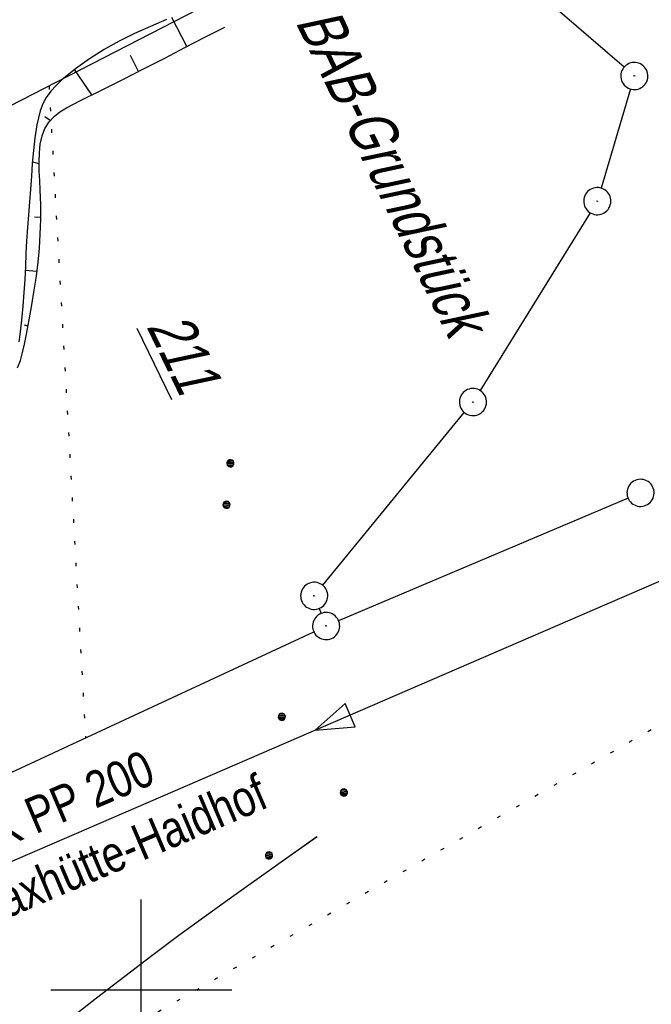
# Model space of a CAD drawing. Extents: x 508513 to 509174, y 450079 to 451036.
# Tile 14 of 51: x 509093 to 509128, y 450199 to 450254. Entities that reach past the tile are written whole.
import ezdxf

# ---------------------------------------------------------------- set-up
doc = ezdxf.new("R2010")
doc.units = 0
doc.header["$LTSCALE"] = 10
doc.header["$MEASUREMENT"] = 0
doc.linetypes.add('LT00', pattern=[0])
doc.linetypes.add('PUNKTX2_STR', pattern=[0.6, 0.1, -0.5])
doc.layers.get('0').update_dxf_attribs({"linetype": 'LT00'})
for name, color, linetype in [('--EL_DFK_AB_L', 21, 'LT00'), ('--EL_DFK_AB_P', 7, 'LT00'), ('ABWASSERLTG', 24, 'LT00'), ('ABWASSERLTG_FLIEßPF', 26, 'Continuous'), ('ABWASSERLTG_TEXT', 26, 'Continuous'), ('DFK_AB_FLNR', 7, 'Continuous'), ('DFK_AB_L', 21, 'LT00'), ('DFK_AB_P', 7, 'LT00'), ('DFK_GZPKT', 250, 'LT00'), ('DFK_KATASTER', 250, 'LT00'), ('DFK_NUTZUNG', 250, 'LT00'), ('DFK_NUTZUNGSGRENZE', 70, 'PUNKTX2_STR'), ('V122_BOESCH', 250, 'LT00'), ('V122_BOSCHUNG', 250, 'LT00'), ('V122_RASTER', 250, 'LT00'), ('V123_BOESCH', 250, 'LT00'), ('V123_RASTER', 250, 'LT00')]:
    doc.layers.add(name, color=color, linetype=linetype)
doc.styles.get("Standard").update_dxf_attribs({"font": 'ARIAL.TTF'})
doc.styles.add('Versorgungsltg', font='ARIAL.TTF', dxfattribs={"width": 0.8, "height": 2})

# ---------------------------------------------------------------- blocks, each defined once
blk = doc.blocks.new('SYMB7010')
at = {"color": 0, "linetype": 'ByBlock'}
for points in [[(-0.031408, 0.499213), (-0.093728, 0.49134), (-0.15457, 0.475719), (-0.212975, 0.452595), (-0.268021, 0.422333), (-0.31884, 0.385411), (-0.36463, 0.342411), (-0.40467, 0.29401), (-0.438329, 0.240973), (-0.465074, 0.184136), (-0.484486, 0.124395), (-0.496256, 0.062692), (-0.5002, 0)], [(0.5002, 0), (0.496256, 0.062692), (0.484485, 0.124395), (0.465074, 0.184136), (0.438329, 0.240973), (0.40467, 0.29401), (0.36463, 0.342411), (0.31884, 0.385411), (0.268021, 0.422333), (0.212975, 0.452595), (0.15457, 0.475719), (0.093728, 0.49134), (0.031408, 0.499213), (-0.031408, 0.499213)], [(-0.5002, 0), (-0.496256, -0.062692), (-0.484486, -0.124395), (-0.465075, -0.184136), (-0.438329, -0.240973), (-0.404671, -0.29401), (-0.36463, -0.342411), (-0.31884, -0.385411), (-0.268021, -0.422333), (-0.212975, -0.452595), (-0.154571, -0.475719), (-0.093728, -0.49134), (-0.031408, -0.499213), (0.031408, -0.499213)], [(0.031408, -0.499213), (0.093728, -0.491341), (0.15457, -0.475719), (0.212975, -0.452595), (0.268021, -0.422333), (0.31884, -0.385411), (0.36463, -0.342411), (0.404671, -0.294011), (0.438329, -0.240974), (0.465075, -0.184136), (0.484486, -0.124395), (0.496256, -0.062692), (0.500201, 0)]]:
    blk.add_lwpolyline(points, dxfattribs=at)
blk = doc.blocks.new('SYMB7112')
at = {"color": 0, "linetype": 'ByBlock'}
for p, q in [((-0.13, 0.012919), (-0.13, -0.012919)), ((-0.125, -0.017105), (-0.125, 0.017105)), ((-0.12, 0.019164), (-0.12, -0.019164)), ((-0.115, -0.019796), (-0.115, 0.019796)), ((-0.11, 0.019164), (-0.11, -0.019164)), ((-0.105, -0.017105), (-0.105, 0.017105)), ((-0.1, 0.012919), (-0.1, -0.012919)), ((-0.095, -0.000126), (-0.095, 0.000146)), ((0.1, 0.012919), (0.1, -0.012919)), ((0.105, -0.017105), (0.105, 0.017105)), ((0.11, 0.019164), (0.11, -0.019164)), ((0.115, -0.019796), (0.115, 0.019796)), ((0.12, 0.019164), (0.12, -0.019164)), ((0.125, -0.017105), (0.125, 0.017105)), ((0.13, 0.012919), (0.13, -0.012919)), ((0.135, -0.000126), (0.135, 0.000146))]:
    blk.add_line(p, q, dxfattribs=at)
for points in [[(-0.095, 0), (-0.096981, 0.008678), (-0.10253, 0.015637), (-0.11055, 0.019499), (-0.11945, 0.019499), (-0.12747, 0.015637), (-0.133019, 0.008678), (-0.135, 0)], [(-0.135, 0), (-0.133019, -0.008678), (-0.12747, -0.015637), (-0.11945, -0.019499), (-0.11055, -0.019499), (-0.10253, -0.015637), (-0.096981, -0.008678), (-0.095, 0)], [(0.135, 0), (0.133019, 0.008678), (0.12747, 0.015637), (0.11945, 0.019499), (0.11055, 0.019499), (0.10253, 0.015637), (0.096981, 0.008678), (0.095, 0)], [(0.095, 0), (0.096981, -0.008678), (0.10253, -0.015637), (0.11055, -0.019499), (0.11945, -0.019499), (0.12747, -0.015637), (0.133019, -0.008678), (0.135, 0)]]:
    blk.add_lwpolyline(points, dxfattribs=at)
blk = doc.blocks.new('Ackerland3')
at = {"layer": 'DFK_NUTZUNG', "color": 0, "linetype": 'ByBlock'}
for p, q in [((-0.05, 2.724), (-0.05, 2.341)), ((0, 2.335), (0, 2.731)), ((0.05, 2.724), (0.05, 2.341)), ((-0.15, 2.662), (-0.15, 2.403)), ((-0.1, 2.362), (-0.1, 2.704)), ((0.1, 2.362), (0.1, 2.704)), ((0.15, 2.662), (0.15, 2.403)), ((0.2, 2.531), (0.2, 2.534)), ((-3.9, -1.075), (-3.9, -1.458)), ((-3.85, -1.464), (-3.85, -1.068)), ((-3.8, -1.075), (-3.8, -1.458)), ((3.8, -1.075), (3.8, -1.458)), ((3.85, -1.464), (3.85, -1.068)), ((3.9, -1.075), (3.9, -1.458)), ((-4, -1.137), (-4, -1.395)), ((-3.95, -1.437), (-3.95, -1.095)), ((-3.75, -1.437), (-3.75, -1.095)), ((-3.7, -1.137), (-3.7, -1.395)), ((-3.65, -1.268), (-3.65, -1.265)), ((3.7, -1.137), (3.7, -1.395)), ((3.75, -1.437), (3.75, -1.095)), ((3.95, -1.437), (3.95, -1.095)), ((4, -1.137), (4, -1.395)), ((4.05, -1.268), (4.05, -1.265))]:
    blk.add_line(p, q, dxfattribs=at)
for points in [[(0.2, 2.533), (0.18, 2.619), (0.125, 2.689), (0.045, 2.728), (-0.044, 2.728), (-0.125, 2.689), (-0.18, 2.619), (-0.2, 2.533), (-0.18, 2.446), (-0.125, 2.376), (-0.044, 2.338), (0.045, 2.338), (0.125, 2.376), (0.18, 2.446), (0.2, 2.533)], [(-3.65, -1.266), (-3.67, -1.18), (-3.725, -1.11), (-3.805, -1.071), (-3.894, -1.071), (-3.975, -1.11), (-4.03, -1.18), (-4.05, -1.266)], [(4.05, -1.266), (4.03, -1.18), (3.975, -1.11), (3.895, -1.071), (3.806, -1.071), (3.725, -1.11), (3.67, -1.18), (3.65, -1.266)], [(-4.05, -1.266), (-4.03, -1.353), (-3.975, -1.423), (-3.894, -1.461), (-3.805, -1.461), (-3.725, -1.423), (-3.67, -1.353), (-3.65, -1.266)], [(3.65, -1.266), (3.67, -1.353), (3.725, -1.423), (3.806, -1.461), (3.895, -1.461), (3.975, -1.423), (4.03, -1.353), (4.05, -1.266)]]:
    blk.add_lwpolyline(points, dxfattribs=at)
blk = doc.blocks.new('SYMB0003')
at = {"color": 0, "linetype": 'ByBlock'}
for p, q in [((-0.015712, 0), (0.010166, 0.012015)), ((0, -0.021257), (-0.015712, 0)), ((0.010166, 0.012015), (0, -0.021257))]:
    blk.add_line(p, q, dxfattribs=at)
for points in [[(-0.031395, 0.499013), (-0.093691, 0.491144), (-0.154509, 0.475528), (-0.21289, 0.452414), (-0.267913, 0.422164), (-0.318712, 0.385257), (-0.364484, 0.342274), (-0.404509, 0.293893), (-0.438154, 0.240877), (-0.464888, 0.184062), (-0.484292, 0.124345), (-0.496058, 0.062667), (-0.5, 0)], [(0.5, 0), (0.496057, 0.062667), (0.484292, 0.124345), (0.464888, 0.184062), (0.438153, 0.240877), (0.404509, 0.293893), (0.364484, 0.342274), (0.318712, 0.385257), (0.267913, 0.422164), (0.21289, 0.452414), (0.154509, 0.475528), (0.093691, 0.491144), (0.031395, 0.499013), (-0.031395, 0.499013)], [(-0.5, 0), (-0.496058, -0.062667), (-0.484292, -0.124345), (-0.464888, -0.184062), (-0.438154, -0.240877), (-0.404509, -0.293893), (-0.364485, -0.342274), (-0.318712, -0.385257), (-0.267914, -0.422164), (-0.21289, -0.452414), (-0.154509, -0.475529), (-0.093691, -0.491144), (-0.031395, -0.499014), (0.031395, -0.499014)], [(0.031395, -0.499014), (0.093691, -0.491144), (0.154509, -0.475529), (0.21289, -0.452414), (0.267914, -0.422164), (0.318712, -0.385257), (0.364485, -0.342274), (0.404509, -0.293893), (0.438154, -0.240877), (0.464889, -0.184062), (0.484292, -0.124345), (0.496058, -0.062667), (0.5, 0)]]:
    blk.add_lwpolyline(points, dxfattribs=at)
blk = doc.blocks.new('ABWASSER-FLIEßPF')
at = {"layer": 'ABWASSERLTG_FLIEßPF'}
for p, q in [((0, 0), (-2.109, 0.703)), ((-2.109, 0.703), (-2.109, -0.703)), ((-2.109, -0.703), (0, 0))]:
    blk.add_line(p, q, dxfattribs=at)

msp = doc.modelspace()

# ---------------------------------------------------------------- linework, layer by layer
at = {"layer": '--EL_DFK_AB_L'}
for p, q in [((509111.483, 450258.496), (509082.498, 450243.602)), ((509126.672, 450251.01), (509121.139, 450255.78)), ((509127.028, 450249.8), (509125.404, 450244.319)), ((509124.796, 450242.962), (509118.715, 450233.137)), ((509110.026, 450222.369), (509117.845, 450231.919)), ((509109.826, 450221.091), (509109.935, 450220.817)), ((509080.511, 450206.326), (509109.53, 450219.804))]:
    msp.add_line(p, q, dxfattribs=at)
at = {"layer": 'ABWASSERLTG', "flags": 128}
msp.add_lwpolyline([(509159.877, 450232.719), (509141.255, 450228.056), (509080.722, 450201.865), (509056.435, 450204.832)], dxfattribs=at)
at = {"layer": 'DFK_AB_L'}
for p, q in [((509111.483, 450258.496), (509082.498, 450243.602)), ((509126.672, 450251.01), (509121.139, 450255.78)), ((509127.028, 450249.8), (509125.404, 450244.319)), ((509124.796, 450242.962), (509118.715, 450233.137)), ((509110.026, 450222.369), (509117.845, 450231.919)), ((509109.826, 450221.091), (509109.935, 450220.817)), ((509080.511, 450206.326), (509109.53, 450219.804))]:
    msp.add_line(p, q, dxfattribs=at)
at = {"layer": 'DFK_KATASTER'}
msp.add_line((509126.89, 450227.186), (509110.901, 450220.412), dxfattribs=at)
at = {"layer": 'DFK_NUTZUNGSGRENZE', "ltscale": 0.2}
for p, q in [((509094.9, 450249.979), (509096.92, 450213.948)), ((509131.29, 450216.169), (509095.56, 450195.719))]:
    msp.add_line(p, q, dxfattribs=at)
at = {"layer": 'V122_BOESCH'}
for points in [[(509101.39, 450253.635), (509100.501, 450253.263), (509099.627, 450252.867), (509098.772, 450252.439), (509097.939, 450251.975), (509097.133, 450251.468), (509096.357, 450250.912), (509095.614, 450250.301), (509095.29, 450250), (509094.992, 450249.679), (509094.739, 450249.328), (509094.558, 450248.977), (509094.419, 450248.602), (509094.314, 450248.213), (509094.231, 450247.816), (509094.118, 450247.106), (509094.036, 450246.398), (509093.976, 450245.69), (509093.926, 450244.981), (509093.877, 450244.27), (509093.821, 450243.555), (509093.762, 450242.843), (509093.708, 450242.137), (509093.663, 450241.416), (509093.627, 450240.702), (509093.593, 450239.99), (509093.558, 450239.273), (509093.515, 450238.544), (509093.459, 450237.799), (509093.385, 450237.031), (509093.288, 450236.235), (509093.229, 450235.834)], [(509093.167, 450234.392), (509093.318, 450234.803), (509093.442, 450235.246), (509093.546, 450235.705), (509093.638, 450236.167), (509093.804, 450237.037), (509093.954, 450237.871), (509094.087, 450238.676), (509094.201, 450239.461), (509094.296, 450240.235), (509094.368, 450241.007), (509094.418, 450241.784), (509094.444, 450242.575), (509094.444, 450243.39), (509094.417, 450244.235), (509094.389, 450244.746), (509094.364, 450245.262), (509094.352, 450245.774), (509094.366, 450246.275), (509094.417, 450246.756), (509094.517, 450247.208), (509094.677, 450247.624), (509094.909, 450247.994), (509095.18, 450248.279), (509095.503, 450248.53), (509095.863, 450248.755), (509096.248, 450248.963), (509096.643, 450249.162), (509097.839, 450249.76), (509099.01, 450250.35), (509100.158, 450250.933), (509101.29, 450251.511), (509102.408, 450252.085), (509103.517, 450252.656), (509104.622, 450253.225)], [(509095.984, 450198.35), (509097.526, 450199.571), (509099.08, 450200.777), (509100.574, 450201.91), (509102.08, 450203.029), (509103.594, 450204.135), (509105.115, 450205.232), (509106.642, 450206.321), (509108.173, 450207.406), (509109.705, 450208.488)]]:
    msp.add_lwpolyline(points, dxfattribs=at)
at = {"layer": 'V122_BOSCHUNG'}
for p, q in [((509102.515, 450252.14), (509101.694, 450253.757)), ((509099.844, 450250.773), (509099.398, 450251.653)), ((509097.268, 450249.474), (509096.304, 450250.871)), ((509094.961, 450248.056), (509094.668, 450248.254)), ((509094.353, 450245.667), (509093.981, 450245.754)), ((509094.445, 450242.697), (509094.099, 450242.711)), ((509094.233, 450239.708), (509093.582, 450239.76)), ((509093.74, 450236.7), (509093.55, 450236.756))]:
    msp.add_line(p, q, dxfattribs=at)
at = {"layer": 'V122_RASTER'}
for p, q in [((509099.999, 450195), (509099.999, 450205)), ((509104.998, 450200), (509094.998, 450200))]:
    msp.add_line(p, q, dxfattribs=at)
at = {"layer": 'V123_BOESCH'}
msp.add_lwpolyline([(509095.984, 450198.35), (509097.526, 450199.571), (509099.08, 450200.777), (509100.574, 450201.91), (509102.079, 450203.029), (509103.594, 450204.135), (509105.115, 450205.232), (509106.642, 450206.321), (509108.173, 450207.406), (509109.706, 450208.488)], dxfattribs=at)
at = {"layer": 'V123_RASTER'}
msp.add_line((509104.999, 450200), (509094.999, 450200), dxfattribs=at)
msp.add_line((509104.999, 450200), (509094.999, 450200), dxfattribs=at)

# ---------------------------------------------------------------- block references
at = {"layer": '--EL_DFK_AB_P', "xscale": 1.500000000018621, "yscale": 1.5, "zscale": 1.5, "rotation": 264.7377099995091}
for p in [(509127.24, 450250.518), (509125.19, 450243.6), (509118.32, 450232.498), (509109.55, 450221.789), (509110.211, 450220.12)]:
    msp.add_blockref('SYMB0003', p, dxfattribs=at)
at = {"layer": 'ABWASSERLTG_FLIEßPF', "rotation": 203.3966072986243}
msp.add_blockref('ABWASSER-FLIEßPF', (509109.599, 450214.36), dxfattribs=at)
at = {"layer": 'DFK_AB_P', "xscale": 1.500000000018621, "yscale": 1.5, "zscale": 1.5, "rotation": 264.7377099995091}
for p in [(509127.24, 450250.518), (509125.19, 450243.6), (509118.32, 450232.498), (509109.55, 450221.789), (509110.211, 450220.12)]:
    msp.add_blockref('SYMB0003', p, dxfattribs=at)
at = {"layer": 'DFK_GZPKT', "xscale": 1.500000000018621, "yscale": 1.5, "zscale": 1.5, "rotation": 264.7377099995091}
msp.add_blockref('SYMB7010', (509127.58, 450227.479), dxfattribs=at)
at = {"layer": 'DFK_NUTZUNG', "xscale": 10.00000000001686, "yscale": 10, "zscale": 10, "rotation": 264.7377100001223}
msp.add_blockref('SYMB7112', (509104.811, 450227.969), dxfattribs=at)
at = {"layer": 'DFK_NUTZUNG', "rotation": 264.7376999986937}
msp.add_blockref('Ackerland3', (509108.669, 450211.154), dxfattribs=at)

# ---------------------------------------------------------------- texts
at = {"layer": 'ABWASSERLTG_TEXT', "insert": (509095.228, 450208.142), "char_height": 2, "attachment_point": 5, "rotation": 23.0726, "line_spacing_factor": 1.1, "style": 'Versorgungsltg'}
msp.add_mtext('SWK PP 200\\PStadt Maxhütte-Haidhof', dxfattribs=at)
at = {"layer": 'DFK_AB_FLNR', "oblique": 13.754, "width": 0.75}
msp.add_text('%%U211', height=2.5, rotation=295.821, dxfattribs=at).set_placement((509100.26, 450236.689))
at = {"layer": 'DFK_AB_FLNR', "insert": (509108.459, 450253.504), "char_height": 2.5, "attachment_point": 7, "rotation": 295.821}
msp.add_mtext('{\\Q13.754;\\W0.75;BAB-Grundstück}', dxfattribs=at)

doc.saveas('drawing.dxf')
